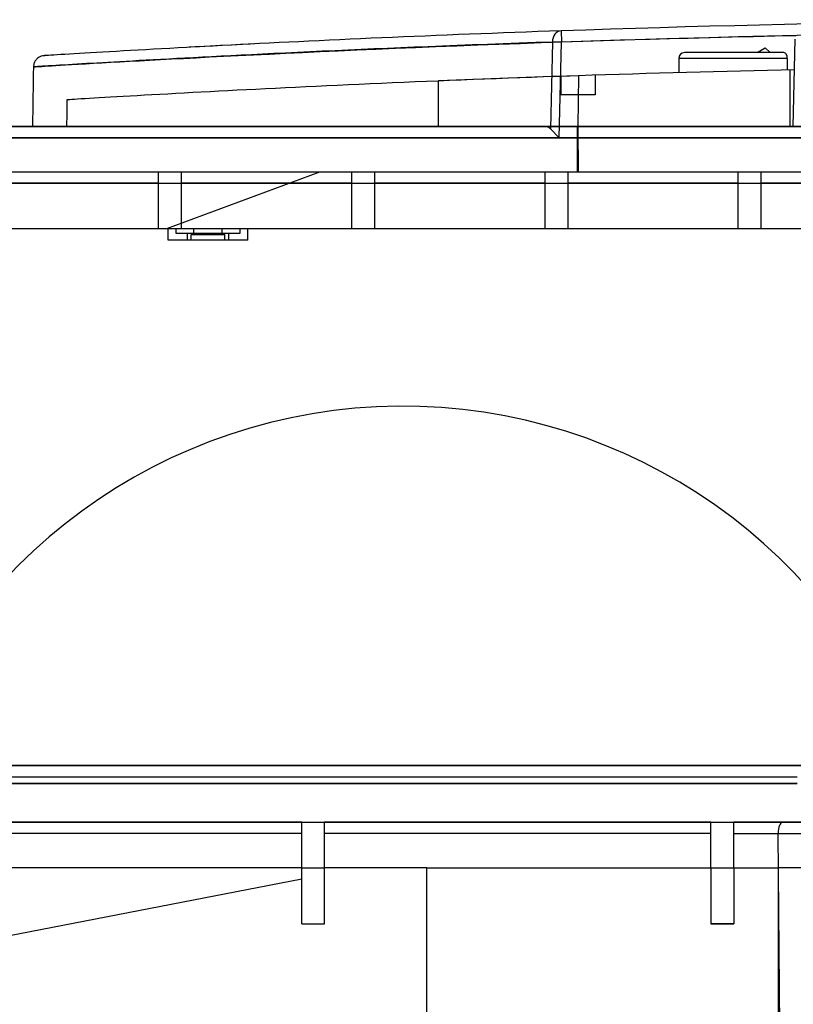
# Model space of a CAD drawing. Header units: millimetres. Extents: x -114 to 192, y -1608 to 324.
# Tile 3 of 9: x -70 to -2, y 237 to 324. Entities that reach past the tile are written whole.
import ezdxf

# ---------------------------------------------------------------- set-up
doc = ezdxf.new("R2010")
doc.units = ezdxf.units.MM
doc.layers.add('MAIN-1', color=7, linetype='Continuous')
doc.layers.add('MAIN-2', color=7, linetype='Continuous')

msp = doc.modelspace()

# ---------------------------------------------------------------- linework, layer by layer
at = {"layer": 'MAIN-1'}
for p, q in [((-9.561, 322.157), (-7.644, 322.206)), ((-7.644, 322.206), (-5.736, 322.253)), ((-5.736, 322.253), (-3.849, 322.297)), ((-3.849, 322.297), (-2, 322.339)), ((-54.466, 321.342), (-55.379, 321.292)), ((-53.551, 321.39), (-54.466, 321.342)), ((-52.625, 321.439), (-53.551, 321.39)), ((-51.679, 321.488), (-52.625, 321.439)), ((-50.706, 321.538), (-51.679, 321.488)), ((-49.696, 321.59), (-50.706, 321.538)), ((-35.484, 321.28), (-33.681, 321.354)), ((-33.681, 321.354), (-31.85, 321.426)), ((-31.85, 321.426), (-30, 321.498)), ((-30, 321.498), (-28.14, 321.568)), ((-28.14, 321.568), (-26.279, 321.637)), ((-26.279, 321.637), (-24.428, 321.703)), ((-24.428, 321.703), (-22.589, 321.766)), ((-22.589, 321.766), (-20.757, 321.827)), ((-20.757, 321.827), (-18.926, 321.887)), ((-18.926, 321.887), (-17.089, 321.944)), ((-17.089, 321.944), (-15.239, 322)), ((-15.239, 322), (-13.369, 322.054)), ((-13.369, 322.054), (-11.474, 322.106)), ((-11.474, 322.106), (-9.561, 322.157)), ((-68.148, 320.553), (-68.152, 320.553)), ((-68.135, 320.554), (-68.148, 320.553)), ((-68.11, 320.556), (-68.135, 320.554)), ((-68.073, 320.558), (-68.11, 320.556)), ((-68.02, 320.561), (-68.073, 320.558)), ((-67.949, 320.566), (-68.02, 320.561)), ((-53.592, 320.438), (-52.362, 320.501)), ((-52.362, 320.501), (-51.074, 320.566)), ((-51.074, 320.566), (-49.733, 320.633)), ((-49.733, 320.633), (-48.339, 320.701)), ((-48.339, 320.701), (-46.896, 320.77)), ((-46.896, 320.77), (-45.406, 320.841)), ((-45.406, 320.841), (-43.868, 320.913)), ((-43.868, 320.913), (-42.283, 320.985)), ((-42.283, 320.985), (-40.651, 321.059)), ((-40.651, 321.059), (-38.973, 321.132)), ((-38.973, 321.132), (-37.25, 321.206)), ((-37.25, 321.206), (-35.484, 321.28)), ((-5.42, 320.819), (-11.805, 320.819)), ((-5.42, 320.819), (-4.701, 321.234)), ((-4.701, 321.234), (-4.273, 320.819)), ((-3.065, 320.819), (-4.273, 320.819)), ((-68.751, 319.593), (-68.568, 319.603)), ((-68.568, 319.603), (-68.351, 319.615)), ((-68.351, 319.615), (-68.101, 319.629)), ((-68.101, 319.629), (-67.817, 319.646)), ((-67.817, 319.646), (-67.495, 319.665)), ((-67.495, 319.665), (-67.132, 319.687)), ((-67.132, 319.687), (-66.722, 319.712)), ((-66.722, 319.712), (-66.256, 319.74)), ((-66.256, 319.74), (-65.731, 319.772)), ((-65.731, 319.772), (-65.145, 319.807)), ((-65.145, 319.807), (-64.502, 319.844)), ((-64.502, 319.844), (-63.806, 319.884)), ((-63.806, 319.884), (-63.064, 319.926)), ((-63.064, 319.926), (-62.284, 319.969)), ((-62.284, 319.969), (-61.475, 320.013)), ((-61.475, 320.013), (-60.638, 320.059)), ((-60.638, 320.059), (-59.77, 320.107)), ((-59.77, 320.107), (-58.865, 320.156)), ((-58.865, 320.156), (-57.919, 320.208)), ((-57.919, 320.208), (-56.925, 320.262)), ((-56.925, 320.262), (-55.875, 320.318)), ((-55.875, 320.318), (-54.764, 320.377)), ((-54.764, 320.377), (-53.592, 320.438)), ((-12.305, 320.319), (-12.305, 319.059)), ((-2.767, 320.319), (-2.767, 319.301)), ((-69.09, 319.573), (-69.068, 319.574)), ((-69.089, 319.573), (-69.09, 319.573)), ((-69.09, 319.573), (-69.09, 319.573)), ((-69.09, 319.573), (-69.09, 319.573)), ((-69.09, 319.573), (-69.09, 319.573)), ((-69.09, 319.573), (-69.09, 319.573)), ((-69.089, 319.573), (-69.089, 319.573)), ((-69.068, 319.574), (-69.003, 319.578)), ((-69.003, 319.578), (-68.896, 319.584)), ((-68.896, 319.584), (-68.751, 319.593)), ((-22.164, 318.752), (-23.198, 318.717)), ((-21.13, 318.787), (-22.164, 318.752)), ((-21.13, 318.787), (-21.142, 318.043)), ((-43.273, 317.895), (-44.202, 317.852)), ((-42.334, 317.939), (-43.273, 317.895)), ((-41.384, 317.982), (-42.334, 317.939)), ((-40.424, 318.025), (-41.384, 317.982)), ((-39.456, 318.069), (-40.424, 318.025)), ((-38.479, 318.112), (-39.456, 318.069)), ((-37.494, 318.155), (-38.479, 318.112)), ((-36.502, 318.198), (-37.494, 318.155)), ((-35.503, 318.24), (-36.502, 318.198)), ((-34.498, 318.282), (-35.503, 318.24)), ((-33.487, 318.324), (-34.498, 318.282)), ((-32.471, 318.366), (-33.487, 318.324)), ((-31.451, 318.407), (-32.471, 318.366)), ((-30.427, 318.448), (-31.451, 318.407)), ((-29.399, 318.488), (-30.427, 318.448)), ((-28.369, 318.527), (-29.399, 318.488)), ((-27.337, 318.566), (-28.369, 318.527)), ((-26.303, 318.605), (-27.337, 318.566)), ((-25.268, 318.643), (-26.303, 318.605)), ((-24.233, 318.68), (-25.268, 318.643)), ((-23.198, 318.717), (-24.233, 318.68)), ((-21.142, 318.043), (-21.153, 317.298)), ((-60.592, 316.996), (-61.187, 316.962)), ((-59.972, 317.031), (-60.592, 316.996)), ((-59.329, 317.068), (-59.972, 317.031)), ((-58.666, 317.105), (-59.329, 317.068)), ((-57.982, 317.143), (-58.666, 317.105)), ((-57.28, 317.182), (-57.982, 317.143)), ((-56.562, 317.222), (-57.28, 317.182)), ((-55.828, 317.262), (-56.562, 317.222)), ((-55.081, 317.303), (-55.828, 317.262)), ((-54.322, 317.343), (-55.081, 317.303)), ((-53.552, 317.384), (-54.322, 317.343)), ((-52.773, 317.426), (-53.552, 317.384)), ((-51.983, 317.467), (-52.773, 317.426)), ((-51.177, 317.509), (-51.983, 317.467)), ((-50.355, 317.551), (-51.177, 317.509)), ((-49.517, 317.593), (-50.355, 317.551)), ((-48.665, 317.636), (-49.517, 317.593)), ((-47.799, 317.679), (-48.665, 317.636)), ((-46.919, 317.722), (-47.799, 317.679)), ((-46.025, 317.765), (-46.919, 317.722)), ((-45.12, 317.808), (-46.025, 317.765)), ((-44.202, 317.852), (-45.12, 317.808)), ((-21.153, 317.298), (-21.164, 316.553)), ((-66.147, 316.199), (-66.153, 315.819)), ((-66.139, 316.669), (-66.147, 316.199)), ((-66.11, 316.671), (-66.139, 316.669)), ((-66.027, 316.676), (-66.11, 316.671)), ((-65.892, 316.684), (-66.027, 316.676)), ((-65.708, 316.695), (-65.892, 316.684)), ((-65.479, 316.709), (-65.708, 316.695)), ((-65.207, 316.725), (-65.479, 316.709)), ((-64.894, 316.744), (-65.207, 316.725)), ((-64.544, 316.765), (-64.894, 316.744)), ((-64.16, 316.788), (-64.544, 316.765)), ((-63.743, 316.812), (-64.16, 316.788)), ((-63.293, 316.839), (-63.743, 316.812)), ((-62.811, 316.867), (-63.293, 316.839)), ((-62.298, 316.897), (-62.811, 316.867)), ((-61.756, 316.929), (-62.298, 316.897)), ((-61.187, 316.962), (-61.756, 316.929)), ((-21.164, 316.553), (-21.175, 315.809)), ((-66.16, 315.444), (-66.166, 315.069)), ((-66.153, 315.819), (-66.16, 315.444)), ((-21.175, 315.809), (-21.187, 315.064)), ((-66.172, 314.694), (-66.178, 314.319)), ((-66.166, 315.069), (-66.172, 314.694)), ((-21.187, 315.064), (-21.198, 314.319)), ((-2.235, 314.319), (-92.87, 314.319)), ((-66.161, 314.319), (-66.145, 314.319)), ((-66.145, 314.319), (-66.125, 314.319)), ((-66.125, 314.319), (-66.1, 314.319)), ((-66.1, 314.319), (-66.07, 314.319)), ((-66.07, 314.319), (-66.035, 314.319)), ((-66.035, 314.319), (-65.996, 314.319)), ((-29.697, 314.319), (-28.503, 314.319)), ((-28.503, 314.319), (-27.302, 314.319)), ((-27.302, 314.319), (-26.095, 314.319)), ((-26.095, 314.319), (-24.881, 314.319)), ((-24.881, 314.319), (-23.663, 314.319)), ((-23.663, 314.319), (-22.44, 314.319)), ((-22.44, 314.319), (-21.213, 314.319)), ((-92.26, 313.319), (-1.257, 313.319)), ((67.572, 310.319), (-88.637, 310.319)), ((-88.637, 309.337), (41.395, 309.337)), ((-45.48, 249.119), (-94.27, 249.119)), ((-45.48, 249.119), (-43.48, 249.119)), ((-45.48, 244.19), (-45.48, 249.119)), ((-34.48, 249.119), (-43.48, 249.119)), ((-43.48, 244.19), (-43.48, 249.119)), ((-34.48, 249.119), (-9.48, 249.119)), ((-34.48, 191.919), (-34.48, 249.119)), ((-9.48, 249.119), (-7.48, 249.119)), ((-9.48, 249.119), (-9.48, 244.201)), ((-7.48, 249.119), (-3.551, 249.119)), ((-7.48, 249.119), (-7.48, 244.201)), ((10.948, 249.119), (-3.551, 249.119)), ((-3.551, 191.919), (-3.551, 249.119)), ((-45.48, 244.19), (-43.48, 244.19)), ((-7.48, 244.201), (-9.48, 244.201))]:
    msp.add_line(p, q, dxfattribs=at)
for centre, major_axis, ratio, start_param, end_param in [((-11.805, 320.319), (-0.5, 0), 1, -1.570796, 0), ((-3.065, 320.319), (0, -0.5), 0.595038, 1.570796, 3.141593), ((34.469, -6029.377), (0, -6349.095), 0.511357, -3.124467, -3.120674), ((34.52, -1342.705), (0, -1662.425), 1, -3.119549, -3.108111)]:
    msp.add_ellipse(centre, major_axis=major_axis, ratio=ratio, start_param=start_param, end_param=end_param, dxfattribs=at)
at = {"layer": 'MAIN-2'}
for p, q in [((-36.545, 322.203), (-37.494, 322.162)), ((-35.589, 322.244), (-36.545, 322.203)), ((-34.627, 322.284), (-35.589, 322.244)), ((-33.659, 322.324), (-34.627, 322.284)), ((-32.686, 322.363), (-33.659, 322.324)), ((-31.707, 322.403), (-32.686, 322.363)), ((-30.723, 322.441), (-31.707, 322.403)), ((-29.734, 322.48), (-30.723, 322.441)), ((-28.739, 322.518), (-29.734, 322.48)), ((-27.74, 322.556), (-28.739, 322.518)), ((-26.735, 322.593), (-27.74, 322.556)), ((-25.726, 322.63), (-26.735, 322.593)), ((-24.713, 322.666), (-25.726, 322.63)), ((-23.695, 322.702), (-24.713, 322.666)), ((-22.673, 322.737), (-23.695, 322.702)), ((-22.674, 322.737), (-22.639, 321.738)), ((-54.079, 321.362), (-54.853, 321.321)), ((-53.292, 321.404), (-54.079, 321.362)), ((-52.494, 321.446), (-53.292, 321.404)), ((-51.685, 321.488), (-52.494, 321.446)), ((-50.864, 321.53), (-51.685, 321.488)), ((-50.033, 321.573), (-50.864, 321.53)), ((-49.193, 321.615), (-50.033, 321.573)), ((-48.342, 321.658), (-49.193, 321.615)), ((-47.482, 321.7), (-48.342, 321.658)), ((-46.613, 321.743), (-47.482, 321.7)), ((-45.736, 321.785), (-46.613, 321.743)), ((-44.85, 321.828), (-45.736, 321.785)), ((-43.956, 321.87), (-44.85, 321.828)), ((-43.055, 321.912), (-43.956, 321.87)), ((-42.145, 321.955), (-43.055, 321.912)), ((-41.229, 321.997), (-42.145, 321.955)), ((-40.305, 322.038), (-41.229, 321.997)), ((-39.375, 322.08), (-40.305, 322.038)), ((-38.438, 322.121), (-39.375, 322.08)), ((-37.494, 322.162), (-38.438, 322.121)), ((-34.358, 321.345), (-35.579, 321.295)), ((-33.108, 321.396), (-34.358, 321.345)), ((-31.824, 321.447), (-33.108, 321.396)), ((-30.504, 321.498), (-31.824, 321.447)), ((-29.151, 321.549), (-30.504, 321.498)), ((-27.765, 321.601), (-29.151, 321.549)), ((-26.348, 321.653), (-27.765, 321.601)), ((-24.901, 321.704), (-26.348, 321.653)), ((-23.428, 321.755), (-24.901, 321.704)), ((-23.428, 321.755), (-23.595, 314.108)), ((-22.639, 321.738), (-23.428, 321.755)), ((-22.824, 313.319), (-22.639, 321.738)), ((-2.235, 314.319), (-2.064, 322.009)), ((-68.471, 320.48), (-68.537, 320.45)), ((-68.405, 320.504), (-68.471, 320.48)), ((-68.271, 320.539), (-68.405, 320.504)), ((-68.152, 320.553), (-68.271, 320.539)), ((-68.152, 320.553), (-68.15, 320.553)), ((-68.151, 320.553), (-68.152, 320.553)), ((-68.127, 320.555), (-68.151, 320.553)), ((-68.15, 320.553), (-68.144, 320.554)), ((-68.144, 320.554), (-68.134, 320.554)), ((-68.134, 320.554), (-68.119, 320.555)), ((-68.053, 320.559), (-68.127, 320.555)), ((-68.119, 320.555), (-68.101, 320.556)), ((-68.101, 320.556), (-68.079, 320.558)), ((-67.931, 320.567), (-68.053, 320.559)), ((-67.763, 320.577), (-67.931, 320.567)), ((-67.553, 320.59), (-67.763, 320.577)), ((-67.301, 320.605), (-67.553, 320.59)), ((-67.01, 320.623), (-67.301, 320.605)), ((-66.682, 320.643), (-67.01, 320.623)), ((-66.32, 320.665), (-66.682, 320.643)), ((-65.925, 320.689), (-66.32, 320.665)), ((-65.5, 320.715), (-65.925, 320.689)), ((-65.047, 320.742), (-65.5, 320.715)), ((-64.566, 320.771), (-65.047, 320.742)), ((-64.06, 320.801), (-64.566, 320.771)), ((-63.528, 320.832), (-64.06, 320.801)), ((-62.973, 320.865), (-63.528, 320.832)), ((-62.396, 320.898), (-62.973, 320.865)), ((-61.797, 320.933), (-62.396, 320.898)), ((-61.179, 320.969), (-61.797, 320.933)), ((-60.541, 321.005), (-61.179, 320.969)), ((-59.886, 321.043), (-60.541, 321.005)), ((-59.213, 321.081), (-59.886, 321.043)), ((-58.524, 321.12), (-59.213, 321.081)), ((-57.819, 321.159), (-58.524, 321.12)), ((-57.099, 321.199), (-57.819, 321.159)), ((-56.364, 321.239), (-57.099, 321.199)), ((-55.615, 321.28), (-56.364, 321.239)), ((-54.853, 321.321), (-55.615, 321.28)), ((-53.414, 320.46), (-54.222, 320.418)), ((-52.579, 320.504), (-53.414, 320.46)), ((-51.714, 320.548), (-52.579, 320.504)), ((-50.82, 320.593), (-51.714, 320.548)), ((-49.894, 320.64), (-50.82, 320.593)), ((-48.936, 320.688), (-49.894, 320.64)), ((-47.945, 320.736), (-48.936, 320.688)), ((-46.92, 320.786), (-47.945, 320.736)), ((-45.864, 320.837), (-46.92, 320.786)), ((-44.781, 320.888), (-45.864, 320.837)), ((-43.676, 320.939), (-44.781, 320.888)), ((-42.552, 320.991), (-43.676, 320.939)), ((-41.414, 321.043), (-42.552, 320.991)), ((-40.269, 321.094), (-41.414, 321.043)), ((-39.116, 321.144), (-40.269, 321.094)), ((-37.953, 321.195), (-39.116, 321.144)), ((-36.775, 321.245), (-37.953, 321.195)), ((-35.579, 321.295), (-36.775, 321.245)), ((-11.805, 320.819), (-11.805, 320.819)), ((-5.42, 320.819), (-5.42, 320.819)), ((-4.273, 320.819), (-5.42, 320.819)), ((-69.087, 319.635), (-69.09, 319.573)), ((-69.067, 319.772), (-69.087, 319.635)), ((-69.049, 319.84), (-69.067, 319.772)), ((-69.026, 319.909), (-69.049, 319.84)), ((-68.997, 319.977), (-69.026, 319.909)), ((-68.963, 320.043), (-68.997, 319.977)), ((-68.925, 320.107), (-68.963, 320.043)), ((-68.881, 320.168), (-68.925, 320.107)), ((-68.832, 320.225), (-68.881, 320.168)), ((-68.721, 319.595), (-68.875, 319.586)), ((-68.78, 320.28), (-68.832, 320.225)), ((-68.723, 320.329), (-68.78, 320.28)), ((-68.664, 320.374), (-68.723, 320.329)), ((-68.529, 319.607), (-68.721, 319.595)), ((-68.601, 320.415), (-68.664, 320.374)), ((-68.537, 320.45), (-68.601, 320.415)), ((-68.302, 319.62), (-68.529, 319.607)), ((-68.043, 319.636), (-68.302, 319.62)), ((-67.758, 319.653), (-68.043, 319.636)), ((-67.451, 319.671), (-67.758, 319.653)), ((-67.124, 319.691), (-67.451, 319.671)), ((-66.779, 319.711), (-67.124, 319.691)), ((-66.418, 319.733), (-66.779, 319.711)), ((-66.043, 319.755), (-66.418, 319.733)), ((-65.653, 319.779), (-66.043, 319.755)), ((-65.25, 319.803), (-65.653, 319.779)), ((-64.834, 319.827), (-65.25, 319.803)), ((-64.404, 319.852), (-64.834, 319.827)), ((-63.96, 319.878), (-64.404, 319.852)), ((-63.501, 319.905), (-63.96, 319.878)), ((-63.026, 319.932), (-63.501, 319.905)), ((-62.533, 319.961), (-63.026, 319.932)), ((-62.021, 319.99), (-62.533, 319.961)), ((-61.49, 320.02), (-62.021, 319.99)), ((-60.939, 320.052), (-61.49, 320.02)), ((-60.367, 320.084), (-60.939, 320.052)), ((-59.775, 320.117), (-60.367, 320.084)), ((-59.161, 320.151), (-59.775, 320.117)), ((-58.526, 320.186), (-59.161, 320.151)), ((-57.868, 320.222), (-58.526, 320.186)), ((-57.188, 320.259), (-57.868, 320.222)), ((-56.484, 320.297), (-57.188, 320.259)), ((-55.756, 320.337), (-56.484, 320.297)), ((-55.002, 320.377), (-55.756, 320.337)), ((-54.222, 320.418), (-55.002, 320.377)), ((-2.767, 320.319), (-12.305, 320.319)), ((-12.305, 320.319), (-12.305, 320.319)), ((-69.101, 318.926), (-69.112, 318.279)), ((-69.09, 319.573), (-69.101, 318.926)), ((-69.06, 319.574), (-69.089, 319.573)), ((-68.989, 319.579), (-69.06, 319.574)), ((-68.875, 319.586), (-68.989, 319.579)), ((-22.68, 318.735), (-22.68, 318.735)), ((-22.68, 318.735), (-22.68, 317.119)), ((-19.68, 318.835), (-19.68, 318.835)), ((-19.68, 318.835), (-19.68, 317.119)), ((-12.305, 319.059), (-12.305, 319.059)), ((-2.518, 314.319), (-2.518, 319.306)), ((-69.112, 318.279), (-69.122, 317.632)), ((-33.441, 314.319), (-33.441, 318.329)), ((-69.122, 317.632), (-69.133, 316.984)), ((-22.68, 317.119), (-22.68, 317.119)), ((-19.68, 317.119), (-22.68, 317.119)), ((-19.68, 317.119), (-19.68, 317.119)), ((-69.144, 316.318), (-69.155, 315.652)), ((-69.133, 316.984), (-69.144, 316.318)), ((-69.155, 315.652), (-69.167, 314.985)), ((-69.167, 314.985), (-69.178, 314.319)), ((-93.567, 314.319), (67.32, 314.319)), ((-24.024, 314.317), (-24.069, 314.319)), ((-23.978, 314.312), (-24.024, 314.317)), ((-23.933, 314.304), (-23.978, 314.312)), ((-23.889, 314.292), (-23.933, 314.304)), ((-23.844, 314.276), (-23.889, 314.292)), ((-23.801, 314.257), (-23.844, 314.276)), ((-23.758, 314.234), (-23.801, 314.257)), ((-23.715, 314.208), (-23.758, 314.234)), ((-23.674, 314.178), (-23.715, 314.208)), ((-23.634, 314.145), (-23.674, 314.178)), ((-23.595, 314.108), (-23.634, 314.145)), ((-23.595, 314.108), (-22.824, 313.319)), ((-21.229, 310.319), (-21.229, 314.268)), ((-21.218, 314.309), (-21.218, 314.268)), ((81.641, 314.319), (-21.215, 314.319)), ((-21.199, 314.268), (-21.172, 310.319)), ((-21.198, 314.319), (-21.198, 314.318)), ((-21.198, 314.318), (-21.198, 314.318)), ((-21.198, 314.318), (-21.198, 314.317)), ((-21.198, 314.317), (-21.198, 314.317)), ((-21.198, 314.317), (-21.198, 314.316)), ((-21.198, 314.316), (-21.198, 314.316)), ((68.739, 313.337), (-93.567, 313.337)), ((-92.26, 313.337), (159.659, 313.337)), ((-22.824, 313.319), (-92.26, 313.319)), ((-58.08, 310.319), (-58.08, 310.319)), ((-58.08, 305.319), (-58.08, 310.319)), ((-43.933, 310.319), (-57.396, 305.319)), ((-56.08, 310.319), (-56.08, 305.319)), ((-56.08, 310.319), (-56.08, 310.319)), ((-41.08, 310.319), (-41.08, 310.319)), ((-41.08, 305.319), (-41.08, 310.319)), ((-39.08, 310.319), (-39.08, 305.319)), ((-39.08, 310.319), (-39.08, 310.319)), ((-24.08, 310.319), (-24.08, 310.319)), ((-24.08, 305.319), (-24.08, 310.319)), ((-22.08, 310.319), (-22.08, 305.319)), ((-22.08, 310.319), (-22.08, 310.319)), ((-7.08, 310.319), (-7.08, 310.319)), ((-7.08, 305.319), (-7.08, 310.319)), ((-5.08, 310.319), (-5.08, 305.319)), ((-5.08, 310.319), (-5.08, 310.319)), ((-58.08, 309.337), (-73.08, 309.337)), ((-41.08, 309.337), (-56.08, 309.337)), ((-24.08, 309.337), (-39.08, 309.337)), ((-7.08, 309.337), (-22.08, 309.337)), ((9.92, 309.337), (-5.08, 309.337)), ((-57.396, 305.319), (-85.48, 305.319)), ((-58.08, 305.319), (-58.08, 305.319)), ((97.098, 305.319), (-57.396, 305.319)), ((-57.23, 304.319), (-57.23, 305.319)), ((-56.557, 305.319), (-56.557, 304.945)), ((-56.557, 304.945), (-50.903, 304.945)), ((-56.08, 305.319), (-56.08, 305.319)), ((-55.533, 304.929), (-51.927, 304.929)), ((-55.533, 304.319), (-55.533, 304.929)), ((-53.73, 305.319), (-54.98, 305.319)), ((-54.98, 304.819), (-54.98, 305.319)), ((-52.48, 305.319), (-53.73, 305.319)), ((-52.48, 304.819), (-52.48, 305.319)), ((-51.927, 304.929), (-51.927, 304.319)), ((-50.903, 304.945), (-50.903, 305.319)), ((-50.23, 304.319), (-50.23, 305.319)), ((-41.08, 305.319), (-41.08, 305.319)), ((-39.08, 305.319), (-39.08, 305.319)), ((-24.08, 305.319), (-24.08, 305.319)), ((-22.08, 305.319), (-22.08, 305.319)), ((-7.08, 305.319), (-7.08, 305.319)), ((-5.08, 305.319), (-5.08, 305.319)), ((-53.73, 304.319), (-57.23, 304.319)), ((-55.205, 304.819), (-53.73, 304.819)), ((-55.205, 304.319), (-55.205, 304.819)), ((-53.73, 304.819), (-52.255, 304.819)), ((-50.23, 304.319), (-53.73, 304.319)), ((-52.255, 304.319), (-52.255, 304.819)), ((-94.531, 258.102), (163.571, 258.102)), ((162.071, 258.102), (-93.106, 258.102)), ((-111.916, 257.119), (-1.895, 257.119)), ((-1.895, 256.524), (-111.916, 256.523)), ((-93.12, 256.524), (-1.895, 256.524)), ((-45.48, 253.119), (-91.417, 253.119)), ((-90.118, 253.119), (24.62, 253.119)), ((-45.48, 249.119), (-45.48, 253.119)), ((-45.48, 253.119), (-45.48, 253.119)), ((-45.48, 253.119), (-45.48, 253.119)), ((-43.48, 253.119), (-43.48, 253.119)), ((-9.48, 253.119), (-43.48, 253.119)), ((-43.48, 249.119), (-43.48, 253.119)), ((-9.48, 253.119), (-9.48, 253.119)), ((-9.48, 249.119), (-9.48, 253.119)), ((-7.48, 253.119), (-7.48, 253.119)), ((24.62, 253.119), (-7.48, 253.119)), ((-7.48, 249.119), (-7.48, 253.119)), ((-45.48, 252.128), (-94.374, 252.128)), ((-9.48, 252.128), (-43.48, 252.128)), ((-7.48, 252.127), (-3.577, 252.123)), ((-3.366, 227.919), (-3.577, 252.123)), ((-3.577, 252.123), (10.948, 252.12)), ((-45.48, 249.119), (-45.48, 249.119)), ((-45.48, 249.119), (-45.48, 249.119)), ((-43.48, 249.119), (-43.48, 249.119)), ((-9.48, 249.119), (-9.48, 249.119)), ((-7.48, 249.119), (-7.48, 249.119)), ((-45.48, 248.119), (-94.27, 238.635)), ((-45.48, 248.119), (-45.48, 248.119)), ((-45.48, 248.119), (-45.48, 248.119)), ((-45.48, 244.19), (-43.48, 244.19)), ((-9.48, 244.201), (-9.48, 244.19)), ((-9.48, 244.19), (-7.48, 244.19)), ((-7.48, 244.19), (-7.48, 244.201))]:
    msp.add_line(p, q, dxfattribs=at)
for centre, radius, start, end in [((34.52, -1342.705), 1666.425, 89.562929, 91.966831), ((34.52, -1342.705), 1665.425, 86.258624, 91.966831), ((-36.605, 241.919), 47.8, 21.47583, 164.03174)]:
    msp.add_arc(centre, radius, start, end, dxfattribs=at)
for centre, major_axis, ratio, start_param, end_param in [((-22.639, 321.738), (0.034, -0.999), 0.788305, -3.141466, -1.614937), ((-53.73, 304.981), (-3.5, 0), 0.017455, 0.630448, 1.029708), ((-53.73, 304.981), (-3.5, 0), 0.017455, 2.111885, 2.511144), ((-3.163, 252.119), (0, 1), 0.414213, 0, 1.566432)]:
    msp.add_ellipse(centre, major_axis=major_axis, ratio=ratio, start_param=start_param, end_param=end_param, dxfattribs=at)

doc.saveas('drawing.dxf')
